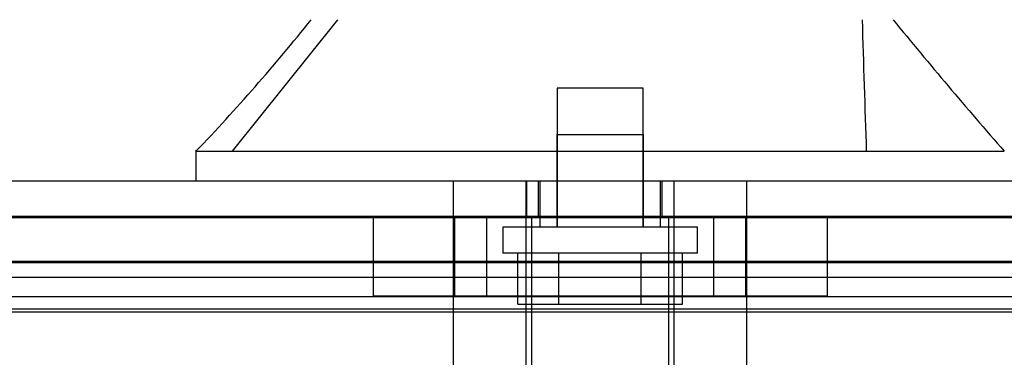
# Model space of a CAD drawing. Header units: inches. Extents: x 1 to 359, y -2 to 239.
# Tile 24 of 83: x 117.469 to 120.124, y 36.297 to 37.208. Entities that reach past the tile are written whole.
import ezdxf
from ezdxf.enums import TextEntityAlignment as Align
from ezdxf.lldxf.tags import DXFTag

# ---------------------------------------------------------------- set-up
doc = ezdxf.new("R2010")
doc.units = ezdxf.units.IN
doc.header["$MEASUREMENT"] = 0
for name, color, linetype in [('COM70220', 7, 'Continuous'), ('COM71195-8', 7, 'Continuous'), ('COM71298-3', 7, 'Continuous'), ('COM71299-3', 7, 'Continuous'), ('Default', 7, 'Continuous'), ('HAN13068', 7, 'Continuous'), ('HAN13068_SCREW', 7, 'Continuous'), ('HAN_NUT', 7, 'Continuous'), ('STD26122', 7, 'Continuous')]:
    doc.layers.add(name, color=color, linetype=linetype)
doc.styles.add('SEACAD_Times_New_Roman', font='times.ttf')
tags = doc.linetypes.add('HIDDEN2', pattern=[0.1875, 0.125, -0.0625]).pattern_tags.tags
tags[6:7] = [DXFTag(74, 4), DXFTag(75, 0), DXFTag(340, '0'), DXFTag(46, 0.0), DXFTag(50, 0.0), DXFTag(44, 0.0), DXFTag(45, 0.0)]
tags[4:5] = [DXFTag(74, 4), DXFTag(75, 0), DXFTag(340, '0'), DXFTag(46, 0.0), DXFTag(50, 0.0), DXFTag(44, 0.0), DXFTag(45, 0.0)]
doc.dimstyles.new('HAMMOND_(STH_-_540x360)', dxfattribs={"dimtxt": 2, "dimasz": 2.5, "dimexe": 1, "dimexo": 1, "dimgap": 0.5, "dimtad": 0, "dimtih": 1, "dimtoh": 1, "dimzin": 0, "dimdsep": 46, "dimtxsty": 'SEACAD_Times_New_Roman', "dimblk1": '_SE_FILLED', "dimblk2": '_SE_FILLED', "dimsah": 1, "dimcen": 1, "dimadec": 0, "dimazin": 0, "dimtfac": 0.8, "dimtofl": 0, "dimtmove": 0, "dimatfit": 3, "dimfxl": 1, "dimtolj": 1, "dimtzin": 0, "dimarcsym": 0})

# ---------------------------------------------------------------- blocks, each defined once
blk = doc.blocks.new('SE2')
at = {"layer": 'COM70220', "color": 7, "linetype": 'HIDDEN2'}
for p, q in [((88.4573, 36.677), (120.9253, 36.677)), ((88.4573, 36.676), (120.9253, 36.676)), ((88.4573, 36.674), (120.9253, 36.674)), ((88.4573, 36.428), (120.9253, 36.428))]:
    blk.add_line(p, q, dxfattribs=at)
at = {"layer": 'COM71195-8', "color": 7, "linetype": 'Continuous'}
blk.add_line((87.8813, 36.773), (121.5013, 36.773), dxfattribs=at)
at = {"layer": 'COM71195-8', "color": 7, "linetype": 'HIDDEN2'}
for p, q in [((118.8358, 36.773), (118.8358, 36.678)), ((118.8673, 36.773), (118.8673, 36.678)), ((119.2013, 36.678), (119.2013, 36.773)), ((119.2328, 36.773), (119.2328, 36.678)), ((87.8813, 36.678), (121.5013, 36.678))]:
    blk.add_line(p, q, dxfattribs=at)
at = {"layer": 'COM71298-3', "color": 7, "linetype": 'HIDDEN2'}
for p, q in [((121.2923, 36.5553), (88.2543, 36.5553)), ((121.0423, 36.5128), (88.5043, 36.5128)), ((121.292, 36.4603), (88.2546, 36.4603)), ((121.0423, 36.4192), (88.5043, 36.4192))]:
    blk.add_line(p, q, dxfattribs=at)
at = {"layer": 'COM71299-3', "color": 7, "linetype": 'HIDDEN2'}
blk.add_line((88.2543, 36.553), (121.2923, 36.553), dxfattribs=at)
at = {"layer": 'HAN13068', "color": 7, "linetype": 'HIDDEN2'}
for p, q in [((118.0434, 36.853), (118.327, 37.208)), ((118.9178, 36.898), (119.1508, 36.898)), ((118.9178, 36.898), (118.9178, 36.648)), ((119.1508, 36.648), (119.1508, 36.898)), ((118.6388, 36.071), (118.6388, 36.773)), ((118.8347, 36.071), (118.8347, 36.773)), ((118.8718, 36.773), (118.8718, 36.648)), ((119.1968, 36.648), (119.1968, 36.773)), ((119.2339, 36.071), (119.2339, 36.773)), ((119.4298, 36.071), (119.4298, 36.773))]:
    blk.add_line(p, q, dxfattribs=at)
at = {"layer": 'HAN13068', "color": 7, "linetype": 'Continuous'}
for p, q in [((117.9444, 36.856), (117.9444, 36.773)), ((117.9444, 36.853), (118.2959, 36.853)), ((118.2959, 36.853), (118.5287, 36.853)), ((118.5287, 36.853), (118.9751, 36.853)), ((118.9751, 36.853), (119.0935, 36.853)), ((119.0935, 36.853), (119.1447, 36.853)), ((119.1447, 36.853), (119.2929, 36.853)), ((119.2929, 36.853), (119.7727, 36.853)), ((119.7727, 36.853), (120.1241, 36.853))]:
    blk.add_line(p, q, dxfattribs=at)
for centre, radius, start, end in [((114.1525, 40.4852), 5.2509, 316.2334, 321.3827), ((132.24, 47.3973), 16.0617, 219.37458, 221.03271)]:
    blk.add_arc(centre, radius, start, end, dxfattribs=at)
at = {"layer": 'HAN13068', "color": 7, "linetype": 'HIDDEN2'}
blk.add_open_spline([(119.7528, 36.853), (119.7491, 36.9713), (119.7453, 37.0897), (119.7416, 37.208)], degree=3, dxfattribs=at)
at = {"layer": 'HAN13068_SCREW', "color": 7, "linetype": 'HIDDEN2'}
for p, q in [((119.1503, 37.023), (118.9183, 37.023)), ((118.9183, 37.023), (118.9183, 36.648)), ((119.1503, 36.648), (119.1503, 37.023)), ((119.2968, 36.648), (118.7718, 36.648)), ((118.7718, 36.648), (118.7718, 36.578)), ((119.2968, 36.578), (119.2968, 36.648)), ((119.2968, 36.578), (118.7718, 36.578)), ((118.812, 36.441), (118.812, 36.578)), ((118.9232, 36.441), (118.9232, 36.578)), ((119.1454, 36.441), (119.1454, 36.578)), ((119.2566, 36.441), (119.2566, 36.578)), ((118.812, 36.441), (118.9232, 36.441)), ((118.9232, 36.441), (119.1454, 36.441)), ((119.1454, 36.441), (119.2566, 36.441))]:
    blk.add_line(p, q, dxfattribs=at)
at = {"layer": 'HAN_NUT', "color": 7, "linetype": 'HIDDEN2'}
for p, q in [((118.4223, 36.678), (118.4223, 36.463)), ((118.6418, 36.678), (118.6418, 36.463)), ((118.7283, 36.678), (118.7283, 36.463)), ((119.3403, 36.678), (119.3403, 36.463)), ((119.4268, 36.463), (119.4268, 36.678)), ((119.6463, 36.678), (119.6463, 36.463)), ((118.4223, 36.463), (118.7283, 36.463)), ((118.7283, 36.463), (119.3403, 36.463)), ((119.3403, 36.463), (119.6463, 36.463))]:
    blk.add_line(p, q, dxfattribs=at)
at = {"layer": 'STD26122', "color": 7, "linetype": 'HIDDEN2'}
for p, q in [((118.8493, 36.678), (118.8493, 35.713)), ((119.2193, 35.713), (119.2193, 36.678))]:
    blk.add_line(p, q, dxfattribs=at)
blk = doc.blocks.new('DMBLK122')
at = {"layer": 'Default', "linetype": 'Continuous', "transparency": 16777216}
for points in [[(90.7543, 43.9265), (88.2543, 43.5098), (90.7543, 43.0931)], [(118.3053, 43.9265), (118.3053, 43.0931), (120.8053, 43.5098)]]:
    blk.add_hatch(color=7, dxfattribs=at).paths.add_polyline_path(points)
at = {"layer": 'Default', "color": 7, "linetype": 'Continuous', "transparency": 16777216}
for p, q in [((88.2543, 37.117), (88.2543, 44.5098)), ((120.8053, 37.368), (120.8053, 44.5098)), ((88.2543, 43.5098), (96.2706, 43.5098)), ((112.789, 43.5098), (120.8053, 43.5098))]:
    blk.add_line(p, q, dxfattribs=at)
at = {"layer": 'Default', "color": 7, "linetype": 'Continuous', "transparency": 16777216, "style": 'SEACAD_Times_New_Roman'}
for s, p in [('32.55', (101.1175, 44.5098)), ('OPENNING', (96.9706, 41.5098))]:
    blk.add_text(s, height=2, dxfattribs=at).set_placement(p, align=Align.TOP_LEFT)
blk = doc.blocks.new('_SE_FILLED')
at = {"color": 0}
blk.add_line((0, 0), (-1, 0), dxfattribs=at)
blk.add_solid([(0, 0), (-1, -0.1665), (-1, 0.1665), (0, 0)], dxfattribs=at)

msp = doc.modelspace()

# ---------------------------------------------------------------- block references
at = {"layer": 'Default'}
msp.add_blockref('SE2', (0, 0), dxfattribs=at)

# ---------------------------------------------------------------- dimensions: what is measured, and where the dimension line sits
at = {"layer": 'Default', "color": 7, "linetype": 'Continuous'}
dim = msp.add_linear_dim(base=(120.8053, 43.5098), p1=(88.2543, 36.117), p2=(120.8053, 36.368), text='\\A1;<>\\POPENNING', dimstyle='HAMMOND_(STH_-_540x360)', dxfattribs=at)
dim.commit()
dim.dimension.update_dxf_attribs({"geometry": 'DMBLK122', "text_midpoint": (104.5298, 43.5098), "dimtype": 160})

doc.saveas('drawing.dxf')
